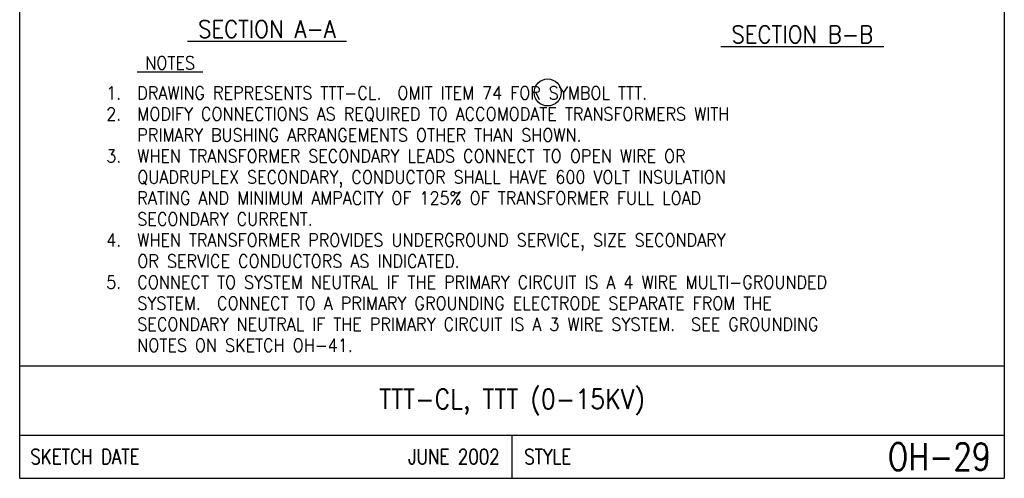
# Model space of a CAD drawing. Extents: x 0 to 7.1, y 0 to 9.85.
# Tile 1 of 5: x 0 to 7.1, y 0 to 3.31. Entities that reach past the tile are written whole.
import ezdxf
from ezdxf.enums import TextEntityAlignment as Align

# ---------------------------------------------------------------- set-up
doc = ezdxf.new("R2010")
doc.units = 0
doc.header["$MEASUREMENT"] = 0
doc.layers.add('E-DETL', color=2, linetype='CONTINUOUS')
doc.layers.add('E-DETL-TEXT', color=3, linetype='CONTINUOUS')
doc.styles.add('romans', font='ROMANS.SHX', dxfattribs={"width": 0.8})

msp = doc.modelspace()

# ---------------------------------------------------------------- linework, layer by layer
at = {"layer": 'E-DETL'}
for p, q in [((0, 0), (0, 9.8484)), ((7.1036, 9.8484), (7.1036, 0)), ((0, 0.8125), (7.1036, 0.8125)), ((0, 0.3125), (7.1036, 0.3125)), ((3.5518, 0.3125), (3.5518, 0)), ((0, 0), (7.1036, 0))]:
    msp.add_line(p, q, dxfattribs=at)
at = {"layer": 'E-DETL-TEXT'}
msp.add_circle((3.8093, 2.7854), 0.0976, dxfattribs=at)

# ---------------------------------------------------------------- texts
at = {"layer": 'E-DETL-TEXT', "style": 'romans', "width": 0.9}
for s, height, p in [('%%U SECTION A-A ', 0.125, (1.2104, 3.1809)), ('%%U SECTION B-B ', 0.125, (5.0586, 3.1415)), ('%%U NOTES ', 0.09375, (0.8485, 2.9522)), ('DRAWING REPRESENTS TTT-CL.  OMIT ITEM 74 FOR SYMBOL TTT.', 0.09375, (0.8485, 2.7351)), ('MODIFY CONNECTIONS AS REQUIRED TO ACCOMODATE TRANSFORMERS WITH ', 0.09375, (0.8485, 2.5833)), ('PRIMARY BUSHING ARRANGEMENTS OTHER THAN SHOWN.', 0.09375, (0.8485, 2.4315)), ('WHEN TRANSFORMER SECONDARY LEADS CONNECT TO OPEN WIRE OR ', 0.09375, (0.8485, 2.2797)), ('QUADRUPLEX SECONDARY, CONDUCTOR SHALL HAVE 600 VOLT INSULATION', 0.09375, (0.8485, 2.1279)), ('RATING AND MINIMUM AMPACITY OF 125% OF TRANSFORMER FULL LOAD', 0.09375, (0.8485, 1.9761)), ('SECONDARY CURRENT.', 0.09375, (0.8485, 1.8243)), ('WHEN TRANSFORMER PROVIDES UNDERGROUND SERVICE, SIZE SECONDARY', 0.09375, (0.8485, 1.6726)), ('OR SERVICE CONDUCTORS AS INDICATED.', 0.09375, (0.8485, 1.5208)), ('CONNECT TO SYSTEM NEUTRAL IF THE PRIMARY CIRCUIT IS A 4 WIRE MULTI-GROUNDED', 0.09375, (0.8485, 1.369)), ('SYSTEM.  CONNECT TO A PRIMARY GROUNDING ELECTRODE SEPARATE FROM THE', 0.09375, (0.8485, 1.2172)), ('SECONDARY NEUTRAL IF THE PRIMARY CIRCUIT IS A 3 WIRE SYSTEM.  SEE GROUNDING', 0.09375, (0.8485, 1.0654)), ('NOTES ON SKETCH OH-41.', 0.09375, (0.8485, 0.9136))]:
    msp.add_text(s, height=height, dxfattribs=at).set_placement(p)
for s, p in [('1.  ', (0.8485, 2.7351)), ('2.  ', (0.8485, 2.5833)), ('3.  ', (0.8485, 2.2797)), ('4.  ', (0.8485, 1.6726)), ('5.  ', (0.8485, 1.369))]:
    msp.add_text(s, height=0.09375, dxfattribs=at).set_placement(p, align=Align.RIGHT)
msp.add_text('TTT-CL, TTT (0-15KV)', height=0.14, dxfattribs=at).set_placement((3.5518, 0.5625), align=Align.MIDDLE)
at = {"layer": 'E-DETL-TEXT', "style": 'romans', "width": 0.8}
for s, p in [('SKETCH DATE', (0.0773, 0.1563)), ('STYLE', (3.6406, 0.1563))]:
    msp.add_text(s, height=0.11, dxfattribs=at).set_placement(p, align=Align.MIDDLE_LEFT)
for s, height, p in [('JUNE 2002', 0.11, (3.463, 0.1563)), ('OH-29', 0.19685, (7.0055, 0.1563))]:
    msp.add_text(s, height=height, dxfattribs=at).set_placement(p, align=Align.MIDDLE_RIGHT)

doc.saveas('drawing.dxf')
